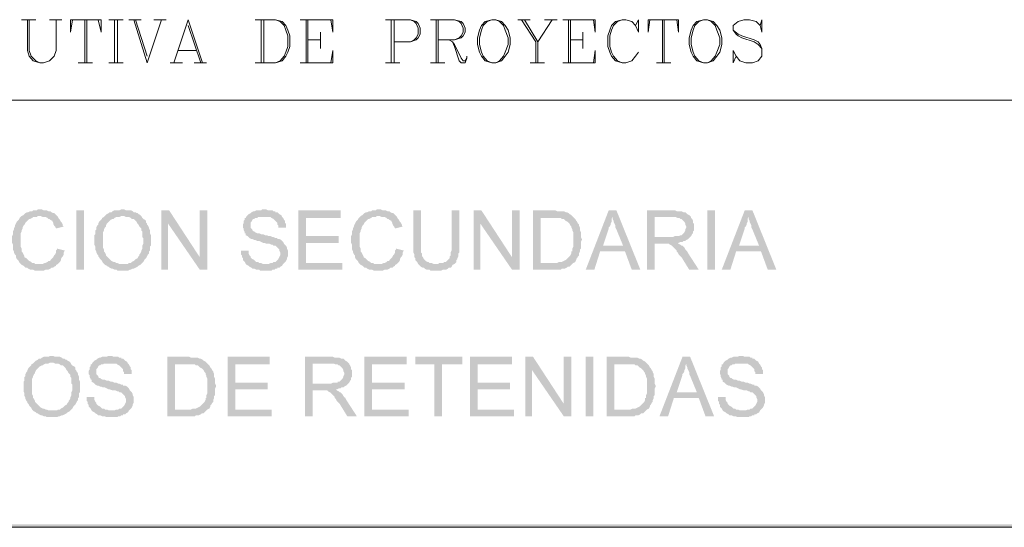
# Model space of a CAD drawing. Header units: millimetres. Extents: x 8 to 202, y 3 to 294.
# Tile 3 of 9: x 109 to 152, y 3 to 26. Entities that reach past the tile are written whole.
import ezdxf

# ---------------------------------------------------------------- set-up
doc = ezdxf.new("R2010")
doc.units = ezdxf.units.MM
doc.layers.add('DGE_CONTORNOS', color=7, linetype='Continuous', lineweight=0)
doc.layers.add('DGE_RELLENO', color=7, linetype='Continuous', lineweight=0)

msp = doc.modelspace()

# ---------------------------------------------------------------- hatches: boundary and pattern name
at = {"layer": 'DGE_RELLENO', "true_color": 0x000000}
for points in [[(109.5163, 17.3003), (109.4317, 17.3003), (109.3893, 17.2579), (109.22, 17.2579), (109.1777, 17.2156), (109.093, 17.2156), (109.0083, 17.1733), (108.966, 17.1733), (108.8813, 17.131), (108.839, 17.0886), (108.7967, 17.0463), (108.712, 17.0039), (108.6697, 16.9616), (108.6273, 16.9193), (108.585, 16.8346), (108.5427, 16.7923), (108.5003, 16.7499), (108.458, 16.6653), (108.4157, 16.5806), (108.4157, 16.5383), (108.3733, 16.4536), (108.3733, 16.4113), (108.331, 16.3266), (108.331, 16.1996), (108.2887, 16.115), (108.2887, 15.8186), (108.331, 15.7339), (108.331, 15.5223), (108.3733, 15.4376), (108.3733, 15.3953), (108.4157, 15.3106), (108.458, 15.2683), (108.458, 15.1836), (108.5003, 15.0989), (108.5427, 15.0566), (108.585, 15.0143), (108.6273, 14.9296), (108.6697, 14.8873), (108.712, 14.8449), (109.5163, 14.8873), (109.3047, 14.8873), (109.2623, 14.9296), (109.1777, 14.9296), (109.1353, 14.972), (109.0507, 15.0143), (109.0083, 15.0566), (108.966, 15.0989), (108.9237, 15.1413), (108.839, 15.1836), (108.839, 15.2259), (108.7967, 15.3106), (108.7543, 15.3953), (108.712, 15.4376), (108.712, 15.5646), (108.6697, 15.6493), (108.6697, 16.2419), (108.712, 16.3266), (108.712, 16.3689), (108.7543, 16.4536), (108.7543, 16.4959), (108.7967, 16.5806), (108.839, 16.623), (108.8813, 16.7076), (108.9237, 16.7499), (108.966, 16.7923), (109.0083, 16.8346), (109.0507, 16.8769), (109.093, 16.8769), (109.1777, 16.9193), (109.22, 16.9616), (109.3893, 16.9616), (109.4317, 17.0039), (110.2783, 17.0039), (110.236, 17.0463), (110.1937, 17.0886), (110.1513, 17.131), (110.109, 17.131), (110.0243, 17.1733), (109.982, 17.2156), (109.8973, 17.2156), (109.8127, 17.2579), (109.6857, 17.2579), (109.601, 17.3003)], [(110.2783, 17.0039), (109.5163, 17.0039), (109.5587, 17.0039), (109.6433, 16.9616), (109.7703, 16.9616), (109.855, 16.9193), (109.8973, 16.8769), (109.9397, 16.8769), (109.982, 16.8346), (110.0667, 16.7923), (110.109, 16.7076), (110.109, 16.6653), (110.1513, 16.5806), (110.1937, 16.5383), (110.236, 16.4536), (110.5747, 16.5383), (110.5323, 16.5806), (110.5323, 16.623), (110.49, 16.7076), (110.4477, 16.7499), (110.4053, 16.8346), (110.363, 16.8769), (110.3207, 16.9616)], [(111.125, 17.2579), (111.4637, 17.2579), (111.4637, 14.6333), (111.125, 14.6333), (111.125, 17.2579)], [(112.395, 17.0039), (112.3527, 16.9616), (112.268, 16.9193), (112.268, 16.8769), (112.2257, 16.8346), (112.1833, 16.7923), (112.141, 16.7499), (112.0987, 16.6653), (112.0987, 16.623), (112.0563, 16.5806), (112.014, 16.4959), (112.014, 16.4113), (111.9717, 16.3689), (111.9717, 16.1996), (111.9293, 16.1573), (111.9293, 15.7339), (111.9717, 15.6493), (111.9717, 15.5223), (112.014, 15.4376), (112.014, 15.3953), (112.0563, 15.3106), (112.0987, 15.2683), (112.0987, 15.2259), (112.141, 15.1836), (112.1833, 15.0989), (112.2257, 15.0566), (112.268, 15.0143), (112.3103, 14.9296), (112.3527, 14.8873), (112.395, 14.8449), (112.4797, 14.8026), (112.522, 14.7603), (112.5643, 14.7603), (112.6067, 14.7179), (112.6913, 14.6756), (112.7337, 14.6756), (112.8183, 14.6333), (112.903, 14.6333), (112.9453, 14.5909), (113.1993, 14.5909), (113.411, 14.5909), (113.4957, 14.6333), (113.538, 14.6333), (113.6227, 14.6756), (113.665, 14.6756), (113.7497, 14.7179), (113.8343, 14.7603), (113.8767, 14.8026), (113.9613, 14.8449), (114.0037, 14.8873), (113.03, 14.8873), (112.9453, 14.9296), (112.903, 14.9296), (112.8183, 14.972), (112.776, 14.972), (112.6913, 15.0143), (112.649, 15.0566), (112.6067, 15.0989), (112.5643, 15.1413), (112.522, 15.1836), (112.4797, 15.2259), (112.4373, 15.2683), (112.4373, 15.3106), (112.395, 15.3953), (112.3527, 15.4376), (112.3527, 15.5223), (112.3103, 15.607), (112.3103, 16.2843), (112.3527, 16.3689), (112.3527, 16.4113), (112.395, 16.4959), (112.4373, 16.5383), (112.4373, 16.5806), (112.4797, 16.6653), (112.522, 16.7076), (112.5643, 16.7499), (112.6067, 16.7923), (112.649, 16.8346), (112.7337, 16.8769), (112.776, 16.8769), (112.8183, 16.9193), (112.903, 16.9616), (113.03, 16.9616), (113.1147, 17.0039), (113.1993, 17.0039)], [(113.1993, 17.3003), (113.1147, 17.3003), (113.03, 17.2579), (112.8183, 17.2579), (112.7337, 17.2156), (112.6913, 17.1733), (112.6067, 17.1733), (112.5643, 17.131), (112.4797, 17.0886), (112.4373, 17.0463), (112.395, 17.0039), (113.2417, 17.0039), (113.3263, 16.9616), (113.4533, 16.9616), (113.538, 16.9193), (113.5803, 16.8769), (113.665, 16.8769), (113.7073, 16.8346), (113.7497, 16.7923), (113.792, 16.7499), (113.8343, 16.6653), (113.8767, 16.623), (113.919, 16.5383), (113.9613, 16.4959), (114.0037, 16.4536), (114.0037, 16.3689), (114.046, 16.3266), (114.046, 16.0726), (114.0883, 16.0303), (114.0883, 15.7763), (114.046, 15.6916), (114.046, 15.5646), (114.0037, 15.4799), (114.0037, 15.4376), (113.9613, 15.3529), (113.919, 15.3106), (113.919, 15.2683), (113.8767, 15.2259), (113.8343, 15.1413), (113.7497, 15.0989), (113.7073, 15.0566), (113.665, 15.0143), (113.5803, 14.972), (113.538, 14.9296), (113.4533, 14.9296), (113.411, 14.8873), (113.1993, 14.8873), (114.0037, 14.8873), (114.046, 14.9296), (114.0883, 14.972), (114.1307, 15.0566), (114.173, 15.0989), (114.2153, 15.1413), (114.2577, 15.2259), (114.3, 15.3106), (114.3423, 15.3529), (114.3423, 15.4376), (114.3847, 15.4799), (114.3847, 15.6493), (114.427, 15.6916), (114.427, 16.1573), (114.3847, 16.2419), (114.3847, 16.3689), (114.3423, 16.4536), (114.3423, 16.4959), (114.3, 16.5806), (114.2577, 16.623), (114.2577, 16.6653), (114.2153, 16.7076), (114.2153, 16.7923), (114.173, 16.8346), (114.0883, 16.8769), (114.046, 16.9193), (114.0037, 17.0039), (113.9613, 17.0463), (113.8767, 17.0886), (113.8343, 17.131), (113.792, 17.131), (113.7497, 17.1733), (113.665, 17.1733), (113.6227, 17.2156), (113.538, 17.2579), (113.3263, 17.2579), (113.2417, 17.3003)], [(115.2313, 17.2579), (114.8927, 17.2579), (114.8927, 14.6333), (115.189, 14.6333), (115.189, 16.6653)], [(115.2313, 17.2579), (115.189, 16.6653), (116.586, 14.6333), (116.586, 15.1836)], [(116.9247, 17.2579), (116.586, 17.2579), (116.586, 14.6333), (116.9247, 14.6333)], [(119.4223, 17.3003), (119.3377, 17.3003), (119.2953, 17.2579), (119.0837, 17.2579), (118.999, 17.2156), (118.9567, 17.2156), (118.872, 17.1733), (118.8297, 17.131), (118.745, 17.0886), (118.7027, 17.0463), (118.6603, 17.0039), (118.618, 16.9193), (118.5757, 16.9193), (118.5757, 16.8346), (118.5333, 16.7923), (118.5333, 16.7076), (118.491, 16.623), (118.491, 16.4959), (118.5333, 16.4536), (118.5333, 16.3689), (118.5757, 16.2843), (118.5757, 16.2419), (118.618, 16.2419), (118.618, 16.1573), (118.7027, 16.115), (118.745, 16.0726), (118.7873, 16.0303), (118.872, 15.988), (118.9143, 15.988), (118.999, 15.9456), (119.0413, 15.9456), (119.126, 15.9033), (119.2107, 15.9033), (119.2953, 15.8609), (119.38, 15.8186), (119.4223, 15.8186), (119.5493, 15.7763), (119.6763, 15.7763), (119.761, 15.7339), (119.8033, 15.7339), (119.8457, 15.6916), (119.9303, 15.6916), (119.9727, 15.6493), (120.015, 15.607), (120.0573, 15.5646), (120.0997, 15.5223), (120.0997, 15.4799), (120.142, 15.3953), (120.142, 15.2683), (120.0997, 15.1836), (120.0573, 15.0989), (120.015, 15.0566), (119.9727, 15.0143), (119.9303, 14.972), (119.8457, 14.972), (119.8033, 14.9296), (119.7187, 14.9296), (119.634, 14.8873), (118.618, 14.8873), (118.6603, 14.8449), (118.745, 14.8026), (118.7873, 14.7603), (118.872, 14.7179), (118.9143, 14.6756), (118.999, 14.6756), (119.0837, 14.6333), (119.2107, 14.6333), (119.253, 14.5909), (119.507, 14.5909), (119.761, 14.5909), (119.8033, 14.6333), (119.888, 14.6333), (119.9303, 14.6756), (120.015, 14.6756), (120.015, 14.7179), (120.0997, 14.7179), (120.142, 14.7603), (120.2267, 14.8026), (120.269, 14.8873), (120.3113, 14.9296), (120.3537, 14.972), (120.396, 15.0143), (120.4383, 15.0989), (120.4383, 15.1413), (120.4807, 15.2259), (120.4807, 15.4799), (120.4383, 15.5646), (120.4383, 15.607), (120.396, 15.6916), (120.3537, 15.7339), (120.3113, 15.7763), (120.269, 15.8609), (120.2267, 15.9033), (120.1843, 15.9456), (120.0997, 15.988), (120.015, 15.988), (120.015, 16.0303), (119.9303, 16.0303), (119.8457, 16.0726), (119.8033, 16.0726), (119.7187, 16.115), (119.634, 16.115), (119.5493, 16.1573), (119.4647, 16.1573), (119.38, 16.1996), (119.2953, 16.1996), (119.2107, 16.2419), (119.126, 16.2419), (119.0413, 16.2843), (118.999, 16.3266), (118.9567, 16.3266), (118.9143, 16.3689), (118.9143, 16.4113), (118.872, 16.4536), (118.8297, 16.4959), (118.8297, 16.7076), (118.872, 16.7499), (118.9143, 16.8346), (118.9567, 16.8769), (118.999, 16.8769), (119.0413, 16.9193), (119.126, 16.9193), (119.1683, 16.9616), (120.2267, 16.9616), (120.1843, 17.0463), (120.0997, 17.0886), (120.0573, 17.131), (120.015, 17.1733), (119.9303, 17.1733), (119.9303, 17.2156), (119.8457, 17.2156), (119.8033, 17.2579), (119.5917, 17.2579), (119.507, 17.3003)], [(122.809, 17.2579), (120.9463, 17.2579), (120.9463, 14.6333), (122.8937, 14.6333), (122.8937, 14.9296), (121.285, 14.9296), (121.285, 15.8186), (122.7243, 15.8186), (122.7243, 16.115), (121.285, 16.115), (121.285, 16.9193), (122.809, 16.9193)], [(124.5023, 17.3003), (124.4177, 17.3003), (124.3753, 17.2579), (124.206, 17.2579), (124.1637, 17.2156), (124.079, 17.2156), (123.9943, 17.1733), (123.952, 17.1733), (123.8673, 17.131), (123.825, 17.0886), (123.7827, 17.0463), (123.698, 17.0039), (123.6557, 16.9616), (123.6133, 16.9193), (123.571, 16.8346), (123.5287, 16.7923), (123.4863, 16.7499), (123.444, 16.6653), (123.4017, 16.5806), (123.4017, 16.5383), (123.3593, 16.4536), (123.3593, 16.4113), (123.317, 16.3266), (123.317, 16.1996), (123.2747, 16.115), (123.2747, 15.8186), (123.317, 15.7339), (123.317, 15.5223), (123.3593, 15.4376), (123.3593, 15.3953), (123.4017, 15.3106), (123.444, 15.2683), (123.444, 15.1836), (123.4863, 15.0989), (123.5287, 15.0566), (123.571, 15.0143), (123.6133, 14.9296), (123.6557, 14.8873), (123.698, 14.8449), (124.5023, 14.8873), (124.2907, 14.8873), (124.2483, 14.9296), (124.1637, 14.9296), (124.1213, 14.972), (124.0367, 15.0143), (123.9943, 15.0566), (123.952, 15.0989), (123.9097, 15.1413), (123.825, 15.1836), (123.825, 15.2259), (123.7827, 15.3106), (123.7403, 15.3953), (123.698, 15.4376), (123.698, 15.5646), (123.6557, 15.6493), (123.6557, 16.2419), (123.698, 16.3266), (123.698, 16.3689), (123.7403, 16.4536), (123.7403, 16.4959), (123.7827, 16.5806), (123.825, 16.623), (123.8673, 16.7076), (123.9097, 16.7499), (123.952, 16.7923), (123.9943, 16.8346), (124.0367, 16.8769), (124.079, 16.8769), (124.1637, 16.9193), (124.206, 16.9616), (124.3753, 16.9616), (124.4177, 17.0039), (125.2643, 17.0039), (125.222, 17.0463), (125.1797, 17.0886), (125.1373, 17.131), (125.095, 17.131), (125.0103, 17.1733), (124.968, 17.2156), (124.8833, 17.2156), (124.7987, 17.2579), (124.6717, 17.2579), (124.587, 17.3003)], [(125.2643, 17.0039), (124.5023, 17.0039), (124.5447, 17.0039), (124.6293, 16.9616), (124.7563, 16.9616), (124.841, 16.9193), (124.8833, 16.8769), (124.9257, 16.8769), (124.968, 16.8346), (125.0527, 16.7923), (125.095, 16.7076), (125.095, 16.6653), (125.1373, 16.5806), (125.1797, 16.5383), (125.222, 16.4536), (125.5607, 16.5383), (125.5183, 16.5806), (125.5183, 16.623), (125.476, 16.7076), (125.4337, 16.7499), (125.3913, 16.8346), (125.349, 16.8769), (125.3067, 16.9616)], [(126.365, 17.2579), (126.0263, 17.2579), (126.0263, 15.3953), (126.0687, 15.3106), (126.0687, 15.1836), (126.111, 15.1413), (126.111, 15.0566), (126.1533, 15.0143), (126.1957, 14.972), (126.238, 14.8873), (127, 14.8873), (126.9153, 14.8873), (126.8307, 14.9296), (126.746, 14.9296), (126.7037, 14.972), (126.6613, 14.972), (126.5767, 15.0143), (126.5343, 15.0566), (126.492, 15.0989), (126.4497, 15.1836), (126.4073, 15.2259), (126.4073, 15.3529), (126.365, 15.3953), (126.365, 15.7339)], [(128.0583, 17.2579), (127.7197, 17.2579), (127.7197, 15.4799), (127.6773, 15.3953), (127.6773, 15.2683), (127.635, 15.2259), (127.635, 15.1413), (127.5927, 15.0989), (127.5503, 15.0566), (127.508, 15.0143), (127.4657, 14.972), (127.381, 14.972), (127.3387, 14.9296), (127.1693, 14.9296), (127.127, 14.8873), (126.238, 14.8873), (126.2803, 14.8449), (126.3227, 14.8026), (126.365, 14.7603), (126.4497, 14.7179), (126.492, 14.7179), (126.5343, 14.6756), (126.619, 14.6333), (126.746, 14.6333), (126.7883, 14.5909), (127.254, 14.5909), (127.3387, 14.6333), (127.4657, 14.6333), (127.5503, 14.6756), (127.5927, 14.7179), (127.6773, 14.7179), (127.7197, 14.7603), (127.762, 14.8449), (127.8467, 14.8873), (127.889, 14.9296), (127.9313, 14.972), (127.9313, 15.0566), (127.9737, 15.0989), (127.9737, 15.1413), (128.016, 15.2259), (128.016, 15.3529), (128.0583, 15.3953), (128.0583, 15.7339)], [(129.032, 17.2579), (128.6933, 17.2579), (128.6933, 14.6333), (128.9897, 14.6333), (128.9897, 16.6653)], [(129.032, 17.2579), (128.9897, 16.6653), (130.3867, 14.6333), (130.3867, 15.1836)], [(130.7253, 17.2579), (130.3867, 17.2579), (130.3867, 14.6333), (130.7253, 14.6333)], [(132.207, 17.2579), (131.318, 17.2579), (131.318, 14.6333), (132.5457, 14.6333), (132.588, 14.6756), (132.715, 14.6756), (132.7997, 14.7179), (132.842, 14.7603), (132.9267, 14.7603), (132.969, 14.8026), (133.0113, 14.8449), (133.0537, 14.8873), (133.096, 14.9296), (131.6567, 14.9296), (131.6567, 16.9193), (132.207, 16.9193), (133.096, 16.9616), (133.0537, 17.0039), (133.0113, 17.0463), (132.9267, 17.0886), (132.8843, 17.131), (132.7997, 17.1733), (132.7573, 17.1733), (132.6727, 17.2156), (132.3763, 17.2156), (132.2917, 17.2579)], [(135.001, 17.2579), (134.6623, 17.2579), (133.6463, 14.6333), (134.0273, 14.6333), (134.2813, 15.4376), (135.382, 15.4376), (134.4083, 15.6916), (134.6623, 16.4536), (134.6623, 16.4959), (134.7047, 16.5383), (134.747, 16.623), (134.747, 16.6653), (134.7893, 16.7499), (134.7893, 16.8769), (134.8317, 16.9616)], [(135.001, 17.2579), (134.8317, 16.9616), (134.8317, 16.8769), (134.874, 16.7923), (134.874, 16.7499), (134.9163, 16.6653), (134.9587, 16.5806), (134.9587, 16.4959), (135.001, 16.4113), (135.2973, 15.6916), (134.4083, 15.6916), (135.382, 15.4376), (135.6783, 14.6333), (136.0593, 14.6333)], [(137.4987, 17.2579), (136.3557, 17.2579), (136.3557, 14.6333), (136.6943, 14.6333), (136.6943, 15.7763), (137.0753, 15.7763), (137.7103, 15.8186), (137.7527, 15.8186), (137.8373, 15.8609), (137.922, 15.8609), (137.9643, 15.9033), (138.049, 15.9033), (138.0913, 15.9456), (138.176, 15.988), (138.2183, 16.0303), (138.2607, 16.0726), (136.6943, 16.0726), (136.6943, 16.9616), (137.4987, 16.9616), (138.2607, 17.0039), (138.2183, 17.0463), (138.1337, 17.0886), (138.0913, 17.131), (138.049, 17.1733), (137.9643, 17.1733), (137.8797, 17.2156), (137.668, 17.2156), (137.5833, 17.2579)], [(138.2607, 17.0039), (137.4987, 16.9616), (137.6257, 16.9616), (137.7103, 16.9193), (137.795, 16.9193), (137.8373, 16.8769), (137.8797, 16.8769), (137.922, 16.8346), (137.9643, 16.7923), (138.0067, 16.7499), (138.049, 16.6653), (138.049, 16.623), (138.0913, 16.5383), (138.0913, 16.4959), (138.049, 16.4113), (138.049, 16.3689), (138.0067, 16.2843), (137.9643, 16.2419), (137.922, 16.1996), (137.8797, 16.1573), (137.795, 16.1573), (137.795, 16.115), (137.5833, 16.115), (137.4987, 16.0726), (136.6943, 16.0726), (138.2607, 16.0726), (138.303, 16.115), (138.3453, 16.1996), (138.3877, 16.2419), (138.3877, 16.3266), (138.43, 16.3689), (138.43, 16.6653), (138.3877, 16.7076), (138.3877, 16.7923), (138.3453, 16.8769), (138.303, 16.9193), (138.303, 16.9616)], [(139.0227, 17.2579), (139.3613, 17.2579), (139.3613, 14.6333), (139.0227, 14.6333), (139.0227, 17.2579)], [(141.0123, 17.2579), (140.6737, 17.2579), (139.6577, 14.6333), (140.0387, 14.6333), (140.2927, 15.4376), (141.3933, 15.4376), (140.4197, 15.6916), (140.6737, 16.4536), (140.6737, 16.4959), (140.716, 16.5383), (140.7583, 16.623), (140.7583, 16.6653), (140.8007, 16.7499), (140.8007, 16.8769), (140.843, 16.9616)], [(141.0123, 17.2579), (140.843, 16.9616), (140.843, 16.8769), (140.8853, 16.7923), (140.8853, 16.7499), (140.9277, 16.6653), (140.97, 16.5806), (140.97, 16.4959), (141.0123, 16.4113), (141.3087, 15.6916), (140.4197, 15.6916), (141.3933, 15.4376), (141.6897, 14.6333), (142.0707, 14.6333)], [(120.2267, 16.9616), (119.4223, 16.9616), (119.7187, 16.9616), (119.761, 16.9193), (119.8457, 16.8769), (119.888, 16.8346), (119.9303, 16.7923), (119.9727, 16.7499), (120.015, 16.7076), (120.015, 16.623), (120.0573, 16.5806), (120.0573, 16.4959), (120.396, 16.4959), (120.396, 16.6653), (120.3537, 16.7076), (120.3537, 16.7923), (120.3113, 16.8346), (120.269, 16.9193)], [(133.096, 16.9616), (132.207, 16.9193), (132.5457, 16.9193), (132.588, 16.8769), (132.6727, 16.8769), (132.715, 16.8346), (132.7573, 16.7923), (132.842, 16.7499), (132.8843, 16.7076), (132.9267, 16.6653), (132.969, 16.5806), (133.0113, 16.5383), (133.0113, 16.4959), (133.0537, 16.4113), (133.0537, 16.3689), (133.096, 16.2843), (133.096, 15.6493), (133.0537, 15.5646), (133.0537, 15.4376), (133.0113, 15.4376), (133.0113, 15.3529), (132.969, 15.2683), (132.9267, 15.2259), (132.8843, 15.1836), (132.842, 15.1413), (132.7997, 15.0989), (132.7573, 15.0566), (132.6727, 15.0143), (132.588, 14.972), (132.461, 14.972), (132.3763, 14.9296), (131.6567, 14.9296), (133.096, 14.9296), (133.1807, 14.972), (133.223, 15.0566), (133.223, 15.0989), (133.2653, 15.1413), (133.3077, 15.2259), (133.35, 15.2683), (133.35, 15.3529), (133.3923, 15.4376), (133.3923, 15.5223), (133.4347, 15.5646), (133.4347, 15.8609), (133.477, 15.9456), (133.477, 15.988), (133.4347, 16.0726), (133.4347, 16.2843), (133.3923, 16.3689), (133.3923, 16.4959), (133.35, 16.5806), (133.35, 16.623), (133.3077, 16.6653), (133.2653, 16.7499), (133.223, 16.7923), (133.1807, 16.8769), (133.1383, 16.9193)], [(137.7103, 15.8186), (137.0753, 15.7763), (137.3293, 15.7763), (137.3717, 15.7339), (137.4563, 15.6916), (137.4987, 15.6493), (137.541, 15.607), (137.6257, 15.5223), (137.668, 15.4799), (137.668, 15.4376), (137.7103, 15.3953), (137.7527, 15.3106), (137.795, 15.2683), (137.8797, 15.1836), (138.2183, 14.6333), (138.6417, 14.6333), (138.176, 15.3529), (138.1337, 15.4376), (138.0913, 15.4799), (138.049, 15.5223), (138.0067, 15.607), (137.9643, 15.6493), (137.922, 15.6916), (137.8797, 15.6916), (137.8373, 15.7339), (137.7527, 15.7763)], [(110.2783, 15.5646), (110.2783, 15.5223), (110.236, 15.4799), (110.236, 15.3953), (110.1937, 15.3106), (110.1513, 15.2683), (110.109, 15.1836), (110.0667, 15.1413), (110.0243, 15.0989), (109.982, 15.0566), (109.982, 15.0143), (109.8973, 15.0143), (109.855, 14.972), (109.7703, 14.9296), (109.728, 14.9296), (109.6433, 14.8873), (109.5163, 14.8873), (108.712, 14.8449), (108.7967, 14.8026), (108.839, 14.7603), (108.8813, 14.7179), (108.966, 14.7179), (109.0083, 14.6756), (109.093, 14.6333), (109.22, 14.6333), (109.3047, 14.5909), (109.6857, 14.5909), (109.7703, 14.6333), (109.8973, 14.6333), (109.982, 14.6756), (110.0243, 14.7179), (110.109, 14.7179), (110.1513, 14.7603), (110.236, 14.8026), (110.236, 14.8449), (110.3207, 14.8873), (110.363, 14.9296), (110.4053, 14.972), (110.4477, 15.0566), (110.4477, 15.0989), (110.49, 15.1836), (110.5323, 15.2259), (110.5747, 15.3106), (110.5747, 15.3953), (110.617, 15.4799)], [(118.745, 15.4799), (118.4063, 15.4799), (118.4063, 15.3106), (118.4487, 15.2683), (118.4487, 15.1836), (118.491, 15.1413), (118.491, 15.0566), (118.5333, 15.0143), (118.5757, 14.972), (118.618, 14.8873), (119.507, 14.8873), (119.38, 14.8873), (119.2953, 14.9296), (119.2107, 14.9296), (119.1683, 14.972), (119.0837, 14.972), (119.0413, 15.0143), (118.999, 15.0566), (118.9143, 15.0989), (118.872, 15.1413), (118.8297, 15.1836), (118.8297, 15.2259), (118.7873, 15.2683), (118.745, 15.3529), (118.745, 15.4376)], [(125.2643, 15.5646), (125.2643, 15.5223), (125.222, 15.4799), (125.222, 15.3953), (125.1797, 15.3106), (125.1373, 15.2683), (125.095, 15.1836), (125.0527, 15.1413), (125.0103, 15.0989), (124.968, 15.0566), (124.968, 15.0143), (124.8833, 15.0143), (124.841, 14.972), (124.7563, 14.9296), (124.714, 14.9296), (124.6293, 14.8873), (124.5023, 14.8873), (123.698, 14.8449), (123.7827, 14.8026), (123.825, 14.7603), (123.8673, 14.7179), (123.952, 14.7179), (123.9943, 14.6756), (124.079, 14.6333), (124.206, 14.6333), (124.2907, 14.5909), (124.6717, 14.5909), (124.7563, 14.6333), (124.8833, 14.6333), (124.968, 14.6756), (125.0103, 14.7179), (125.095, 14.7179), (125.1373, 14.7603), (125.222, 14.8026), (125.222, 14.8449), (125.3067, 14.8873), (125.349, 14.9296), (125.3913, 14.972), (125.4337, 15.0566), (125.4337, 15.0989), (125.476, 15.1836), (125.5183, 15.2259), (125.5607, 15.3106), (125.5607, 15.3953), (125.603, 15.4799)], [(109.2623, 10.5269), (109.22, 10.4846), (109.1353, 10.4423), (109.1353, 10.3999), (109.093, 10.3576), (109.0507, 10.3153), (109.0083, 10.273), (108.966, 10.1883), (108.966, 10.1459), (108.9237, 10.1036), (108.8813, 10.0189), (108.8813, 9.9343), (108.839, 9.8919), (108.839, 9.7226), (108.7967, 9.6803), (108.7967, 9.257), (108.839, 9.1723), (108.839, 9.0453), (108.8813, 8.9606), (108.8813, 8.9183), (108.9237, 8.8336), (108.966, 8.7913), (108.966, 8.7489), (109.0083, 8.7066), (109.0507, 8.622), (109.093, 8.5796), (109.1353, 8.5373), (109.1777, 8.4526), (109.22, 8.4103), (109.2623, 8.3679), (109.347, 8.3256), (109.3893, 8.2833), (109.4317, 8.2833), (109.474, 8.2409), (109.5587, 8.1986), (109.601, 8.1986), (109.6857, 8.1563), (109.7703, 8.1563), (109.8127, 8.114), (110.0667, 8.114), (110.2783, 8.114), (110.363, 8.1563), (110.4053, 8.1563), (110.49, 8.1986), (110.5323, 8.1986), (110.617, 8.2409), (110.7017, 8.2833), (110.744, 8.3256), (110.8287, 8.3679), (110.871, 8.4103), (109.8973, 8.4103), (109.8127, 8.4526), (109.7703, 8.4526), (109.6857, 8.4949), (109.6433, 8.4949), (109.5587, 8.5373), (109.5163, 8.5796), (109.474, 8.622), (109.4317, 8.6643), (109.3893, 8.7066), (109.347, 8.7489), (109.3047, 8.7913), (109.3047, 8.8336), (109.2623, 8.9183), (109.22, 8.9606), (109.22, 9.0453), (109.1777, 9.13), (109.1777, 9.8073), (109.22, 9.8919), (109.22, 9.9343), (109.2623, 10.0189), (109.3047, 10.0613), (109.3047, 10.1036), (109.347, 10.1883), (109.3893, 10.2306), (109.4317, 10.273), (109.474, 10.3153), (109.5163, 10.3576), (109.601, 10.3999), (109.6433, 10.3999), (109.6857, 10.4423), (109.7703, 10.4846), (109.8973, 10.4846), (109.982, 10.5269), (110.0667, 10.5269)], [(110.0667, 10.8233), (109.982, 10.8233), (109.8973, 10.781), (109.6857, 10.781), (109.601, 10.7386), (109.5587, 10.6963), (109.474, 10.6963), (109.4317, 10.6539), (109.347, 10.6116), (109.3047, 10.5693), (109.2623, 10.5269), (110.109, 10.5269), (110.1937, 10.4846), (110.3207, 10.4846), (110.4053, 10.4423), (110.4477, 10.3999), (110.5323, 10.3999), (110.5747, 10.3576), (110.617, 10.3153), (110.6593, 10.273), (110.7017, 10.1883), (110.744, 10.1459), (110.7863, 10.0613), (110.8287, 10.0189), (110.871, 9.9766), (110.871, 9.8919), (110.9133, 9.8496), (110.9133, 9.5956), (110.9557, 9.5533), (110.9557, 9.2993), (110.9133, 9.2146), (110.9133, 9.0876), (110.871, 9.0029), (110.871, 8.9606), (110.8287, 8.8759), (110.7863, 8.8336), (110.7863, 8.7913), (110.744, 8.7489), (110.7017, 8.6643), (110.617, 8.622), (110.5747, 8.5796), (110.5323, 8.5373), (110.4477, 8.4949), (110.4053, 8.4526), (110.3207, 8.4526), (110.2783, 8.4103), (110.0667, 8.4103), (110.871, 8.4103), (110.9133, 8.4526), (110.9557, 8.4949), (110.998, 8.5796), (111.0403, 8.622), (111.0827, 8.6643), (111.125, 8.7489), (111.1673, 8.8336), (111.2097, 8.8759), (111.2097, 8.9606), (111.252, 9.0029), (111.252, 9.1723), (111.2943, 9.2146), (111.2943, 9.6803), (111.252, 9.765), (111.252, 9.8919), (111.2097, 9.9766), (111.2097, 10.0189), (111.1673, 10.1036), (111.125, 10.1459), (111.125, 10.1883), (111.0827, 10.2306), (111.0827, 10.3153), (111.0403, 10.3576), (110.9557, 10.3999), (110.9133, 10.4423), (110.871, 10.5269), (110.8287, 10.5693), (110.744, 10.6116), (110.7017, 10.6539), (110.6593, 10.6539), (110.617, 10.6963), (110.5323, 10.6963), (110.49, 10.7386), (110.4053, 10.781), (110.1937, 10.781), (110.109, 10.8233)], [(112.6067, 10.8233), (112.522, 10.8233), (112.4797, 10.781), (112.268, 10.781), (112.1833, 10.7386), (112.141, 10.7386), (112.0563, 10.6963), (112.014, 10.6539), (111.9293, 10.6116), (111.887, 10.5693), (111.8447, 10.5269), (111.8023, 10.4423), (111.76, 10.4423), (111.76, 10.3576), (111.7177, 10.3153), (111.7177, 10.2306), (111.6753, 10.1459), (111.6753, 10.0189), (111.7177, 9.9766), (111.7177, 9.8919), (111.76, 9.8073), (111.76, 9.765), (111.8023, 9.765), (111.8023, 9.6803), (111.887, 9.638), (111.9293, 9.5956), (111.9717, 9.5533), (112.0563, 9.5109), (112.0987, 9.5109), (112.1833, 9.4686), (112.2257, 9.4686), (112.3103, 9.4263), (112.395, 9.4263), (112.4797, 9.3839), (112.5643, 9.3416), (112.6067, 9.3416), (112.7337, 9.2993), (112.8607, 9.2993), (112.9453, 9.257), (112.9877, 9.257), (113.03, 9.2146), (113.1147, 9.2146), (113.157, 9.1723), (113.1993, 9.13), (113.2417, 9.0876), (113.284, 9.0453), (113.284, 9.0029), (113.3263, 8.9183), (113.3263, 8.7913), (113.284, 8.7066), (113.2417, 8.622), (113.1993, 8.5796), (113.157, 8.5373), (113.1147, 8.4949), (113.03, 8.4949), (112.9877, 8.4526), (112.903, 8.4526), (112.8183, 8.4103), (111.8023, 8.4103), (111.8447, 8.3679), (111.9293, 8.3256), (111.9717, 8.2833), (112.0563, 8.2409), (112.0987, 8.1986), (112.1833, 8.1986), (112.268, 8.1563), (112.395, 8.1563), (112.4373, 8.114), (112.6913, 8.114), (112.9453, 8.114), (112.9877, 8.1563), (113.0723, 8.1563), (113.1147, 8.1986), (113.1993, 8.1986), (113.1993, 8.2409), (113.284, 8.2409), (113.3263, 8.2833), (113.411, 8.3256), (113.4533, 8.4103), (113.4957, 8.4526), (113.538, 8.4949), (113.5803, 8.5373), (113.6227, 8.622), (113.6227, 8.6643), (113.665, 8.7489), (113.665, 9.0029), (113.6227, 9.0876), (113.6227, 9.13), (113.5803, 9.2146), (113.538, 9.257), (113.4957, 9.2993), (113.4533, 9.3839), (113.411, 9.4263), (113.3687, 9.4686), (113.284, 9.5109), (113.1993, 9.5109), (113.1993, 9.5533), (113.1147, 9.5533), (113.03, 9.5956), (112.9877, 9.5956), (112.903, 9.638), (112.8183, 9.638), (112.7337, 9.6803), (112.649, 9.6803), (112.5643, 9.7226), (112.4797, 9.7226), (112.395, 9.765), (112.3103, 9.765), (112.2257, 9.8073), (112.1833, 9.8496), (112.141, 9.8496), (112.0987, 9.8919), (112.0987, 9.9343), (112.0563, 9.9766), (112.014, 10.0189), (112.014, 10.2306), (112.0563, 10.273), (112.0987, 10.3576), (112.141, 10.3999), (112.1833, 10.3999), (112.2257, 10.4423), (112.3103, 10.4423), (112.3527, 10.4846), (113.411, 10.4846), (113.3687, 10.5693), (113.284, 10.6116), (113.2417, 10.6539), (113.1993, 10.6963), (113.1147, 10.6963), (113.1147, 10.7386), (113.03, 10.7386), (112.9877, 10.781), (112.776, 10.781), (112.6913, 10.8233)], [(113.411, 10.4846), (112.6067, 10.4846), (112.903, 10.4846), (112.9453, 10.4423), (113.03, 10.3999), (113.0723, 10.3576), (113.1147, 10.3153), (113.157, 10.273), (113.1993, 10.2306), (113.1993, 10.1459), (113.2417, 10.1036), (113.2417, 10.0189), (113.5803, 10.0189), (113.5803, 10.1883), (113.538, 10.2306), (113.538, 10.3153), (113.4957, 10.3576), (113.4533, 10.4423)], [(116.0357, 10.781), (115.1467, 10.781), (115.1467, 8.1563), (116.3743, 8.1563), (116.4167, 8.1986), (116.5437, 8.1986), (116.6283, 8.2409), (116.6707, 8.2833), (116.7553, 8.2833), (116.7977, 8.3256), (116.84, 8.3679), (116.8823, 8.4103), (116.9247, 8.4526), (115.4853, 8.4526), (115.4853, 10.4423), (116.0357, 10.4423), (116.9247, 10.4846), (116.8823, 10.5269), (116.84, 10.5693), (116.7553, 10.6116), (116.713, 10.6539), (116.6283, 10.6963), (116.586, 10.6963), (116.5013, 10.7386), (116.205, 10.7386), (116.1203, 10.781)], [(116.9247, 10.4846), (116.0357, 10.4423), (116.3743, 10.4423), (116.4167, 10.3999), (116.5013, 10.3999), (116.5437, 10.3576), (116.586, 10.3153), (116.6707, 10.273), (116.713, 10.2306), (116.7553, 10.1883), (116.7977, 10.1036), (116.84, 10.0613), (116.84, 10.0189), (116.8823, 9.9343), (116.8823, 9.8919), (116.9247, 9.8073), (116.9247, 9.1723), (116.8823, 9.0876), (116.8823, 8.9606), (116.84, 8.9606), (116.84, 8.8759), (116.7977, 8.7913), (116.7553, 8.7489), (116.713, 8.7066), (116.6707, 8.6643), (116.6283, 8.622), (116.586, 8.5796), (116.5013, 8.5373), (116.4167, 8.4949), (116.2897, 8.4949), (116.205, 8.4526), (115.4853, 8.4526), (116.9247, 8.4526), (117.0093, 8.4949), (117.0517, 8.5796), (117.0517, 8.622), (117.094, 8.6643), (117.1363, 8.7489), (117.1787, 8.7913), (117.1787, 8.8759), (117.221, 8.9606), (117.221, 9.0453), (117.2633, 9.0876), (117.2633, 9.3839), (117.3057, 9.4686), (117.3057, 9.5109), (117.2633, 9.5956), (117.2633, 9.8073), (117.221, 9.8919), (117.221, 10.0189), (117.1787, 10.1036), (117.1787, 10.1459), (117.1363, 10.1883), (117.094, 10.273), (117.0517, 10.3153), (117.0093, 10.3999), (116.967, 10.4423)], [(119.6763, 10.781), (117.8137, 10.781), (117.8137, 8.1563), (119.761, 8.1563), (119.761, 8.4526), (118.1523, 8.4526), (118.1523, 9.3416), (119.5917, 9.3416), (119.5917, 9.638), (118.1523, 9.638), (118.1523, 10.4423), (119.6763, 10.4423)], [(122.3857, 10.781), (121.2427, 10.781), (121.2427, 8.1563), (121.5813, 8.1563), (121.5813, 9.2993), (121.9623, 9.2993), (122.5973, 9.3416), (122.6397, 9.3416), (122.7243, 9.3839), (122.809, 9.3839), (122.8513, 9.4263), (122.936, 9.4263), (122.9783, 9.4686), (123.063, 9.5109), (123.1053, 9.5533), (123.1477, 9.5956), (121.5813, 9.5956), (121.5813, 10.4846), (122.3857, 10.4846), (123.1477, 10.5269), (123.1053, 10.5693), (123.0207, 10.6116), (122.9783, 10.6539), (122.936, 10.6963), (122.8513, 10.6963), (122.7667, 10.7386), (122.555, 10.7386), (122.4703, 10.781)], [(123.1477, 10.5269), (122.3857, 10.4846), (122.5127, 10.4846), (122.5973, 10.4423), (122.682, 10.4423), (122.7243, 10.3999), (122.7667, 10.3999), (122.809, 10.3576), (122.8513, 10.3153), (122.8937, 10.273), (122.936, 10.1883), (122.936, 10.1459), (122.9783, 10.0613), (122.9783, 10.0189), (122.936, 9.9343), (122.936, 9.8919), (122.8937, 9.8073), (122.8513, 9.765), (122.809, 9.7226), (122.7667, 9.6803), (122.682, 9.6803), (122.682, 9.638), (122.4703, 9.638), (122.3857, 9.5956), (121.5813, 9.5956), (123.1477, 9.5956), (123.19, 9.638), (123.2323, 9.7226), (123.2747, 9.765), (123.2747, 9.8496), (123.317, 9.8919), (123.317, 10.1883), (123.2747, 10.2306), (123.2747, 10.3153), (123.2323, 10.3999), (123.19, 10.4423), (123.19, 10.4846)], [(125.73, 10.781), (123.8673, 10.781), (123.8673, 8.1563), (125.8147, 8.1563), (125.8147, 8.4526), (124.206, 8.4526), (124.206, 9.3416), (125.6453, 9.3416), (125.6453, 9.638), (124.206, 9.638), (124.206, 10.4423), (125.73, 10.4423)], [(128.1853, 10.781), (126.111, 10.781), (126.111, 10.4423), (126.9577, 10.4423), (126.9577, 8.1563), (127.2963, 8.1563), (127.2963, 10.4423), (128.1853, 10.4423)], [(130.3867, 10.781), (128.524, 10.781), (128.524, 8.1563), (130.4713, 8.1563), (130.4713, 8.4526), (128.8627, 8.4526), (128.8627, 9.3416), (130.302, 9.3416), (130.302, 9.638), (128.8627, 9.638), (128.8627, 10.4423), (130.3867, 10.4423)], [(131.318, 10.781), (130.9793, 10.781), (130.9793, 8.1563), (131.2757, 8.1563), (131.2757, 10.1883)], [(131.318, 10.781), (131.2757, 10.1883), (132.6727, 8.1563), (132.6727, 8.7066)], [(133.0113, 10.781), (132.6727, 10.781), (132.6727, 8.1563), (133.0113, 8.1563)], [(133.6463, 10.781), (133.985, 10.781), (133.985, 8.1563), (133.6463, 8.1563), (133.6463, 10.781)], [(135.4667, 10.781), (134.5777, 10.781), (134.5777, 8.1563), (135.8053, 8.1563), (135.8477, 8.1986), (135.9747, 8.1986), (136.0593, 8.2409), (136.1017, 8.2833), (136.1863, 8.2833), (136.2287, 8.3256), (136.271, 8.3679), (136.3133, 8.4103), (136.3557, 8.4526), (134.9163, 8.4526), (134.9163, 10.4423), (135.4667, 10.4423), (136.3557, 10.4846), (136.3133, 10.5269), (136.271, 10.5693), (136.1863, 10.6116), (136.144, 10.6539), (136.0593, 10.6963), (136.017, 10.6963), (135.9323, 10.7386), (135.636, 10.7386), (135.5513, 10.781)], [(136.3557, 10.4846), (135.4667, 10.4423), (135.8053, 10.4423), (135.8477, 10.3999), (135.9323, 10.3999), (135.9747, 10.3576), (136.017, 10.3153), (136.1017, 10.273), (136.144, 10.2306), (136.1863, 10.1883), (136.2287, 10.1036), (136.271, 10.0613), (136.271, 10.0189), (136.3133, 9.9343), (136.3133, 9.8919), (136.3557, 9.8073), (136.3557, 9.1723), (136.3133, 9.0876), (136.3133, 8.9606), (136.271, 8.9606), (136.271, 8.8759), (136.2287, 8.7913), (136.1863, 8.7489), (136.144, 8.7066), (136.1017, 8.6643), (136.0593, 8.622), (136.017, 8.5796), (135.9323, 8.5373), (135.8477, 8.4949), (135.7207, 8.4949), (135.636, 8.4526), (134.9163, 8.4526), (136.3557, 8.4526), (136.4403, 8.4949), (136.4827, 8.5796), (136.4827, 8.622), (136.525, 8.6643), (136.5673, 8.7489), (136.6097, 8.7913), (136.6097, 8.8759), (136.652, 8.9606), (136.652, 9.0453), (136.6943, 9.0876), (136.6943, 9.3839), (136.7367, 9.4686), (136.7367, 9.5109), (136.6943, 9.5956), (136.6943, 9.8073), (136.652, 9.8919), (136.652, 10.0189), (136.6097, 10.1036), (136.6097, 10.1459), (136.5673, 10.1883), (136.525, 10.273), (136.4827, 10.3153), (136.4403, 10.3999), (136.398, 10.4423)], [(138.2607, 10.781), (137.922, 10.781), (136.906, 8.1563), (137.287, 8.1563), (137.541, 8.9606), (138.6417, 8.9606), (137.668, 9.2146), (137.922, 9.9766), (137.922, 10.0189), (137.9643, 10.0613), (138.0067, 10.1459), (138.0067, 10.1883), (138.049, 10.273), (138.049, 10.3999), (138.0913, 10.4846)], [(138.2607, 10.781), (138.0913, 10.4846), (138.0913, 10.3999), (138.1337, 10.3153), (138.1337, 10.273), (138.176, 10.1883), (138.2183, 10.1036), (138.2183, 10.0189), (138.2607, 9.9343), (138.557, 9.2146), (137.668, 9.2146), (138.6417, 8.9606), (138.938, 8.1563), (139.319, 8.1563)], [(140.5043, 10.8233), (140.4197, 10.8233), (140.3773, 10.781), (140.1657, 10.781), (140.081, 10.7386), (140.0387, 10.7386), (139.954, 10.6963), (139.9117, 10.6539), (139.827, 10.6116), (139.7847, 10.5693), (139.7423, 10.5269), (139.7, 10.4423), (139.6577, 10.4423), (139.6577, 10.3576), (139.6153, 10.3153), (139.6153, 10.2306), (139.573, 10.1459), (139.573, 10.0189), (139.6153, 9.9766), (139.6153, 9.8919), (139.6577, 9.8073), (139.6577, 9.765), (139.7, 9.765), (139.7, 9.6803), (139.7847, 9.638), (139.827, 9.5956), (139.8693, 9.5533), (139.954, 9.5109), (139.9963, 9.5109), (140.081, 9.4686), (140.1233, 9.4686), (140.208, 9.4263), (140.2927, 9.4263), (140.3773, 9.3839), (140.462, 9.3416), (140.5043, 9.3416), (140.6313, 9.2993), (140.7583, 9.2993), (140.843, 9.257), (140.8853, 9.257), (140.9277, 9.2146), (141.0123, 9.2146), (141.0547, 9.1723), (141.097, 9.13), (141.1393, 9.0876), (141.1817, 9.0453), (141.1817, 9.0029), (141.224, 8.9183), (141.224, 8.7913), (141.1817, 8.7066), (141.1393, 8.622), (141.097, 8.5796), (141.0547, 8.5373), (141.0123, 8.4949), (140.9277, 8.4949), (140.8853, 8.4526), (140.8007, 8.4526), (140.716, 8.4103), (139.7, 8.4103), (139.7423, 8.3679), (139.827, 8.3256), (139.8693, 8.2833), (139.954, 8.2409), (139.9963, 8.1986), (140.081, 8.1986), (140.1657, 8.1563), (140.2927, 8.1563), (140.335, 8.114), (140.589, 8.114), (140.843, 8.114), (140.8853, 8.1563), (140.97, 8.1563), (141.0123, 8.1986), (141.097, 8.1986), (141.097, 8.2409), (141.1817, 8.2409), (141.224, 8.2833), (141.3087, 8.3256), (141.351, 8.4103), (141.3933, 8.4526), (141.4357, 8.4949), (141.478, 8.5373), (141.5203, 8.622), (141.5203, 8.6643), (141.5627, 8.7489), (141.5627, 9.0029), (141.5203, 9.0876), (141.5203, 9.13), (141.478, 9.2146), (141.4357, 9.257), (141.3933, 9.2993), (141.351, 9.3839), (141.3087, 9.4263), (141.2663, 9.4686), (141.1817, 9.5109), (141.097, 9.5109), (141.097, 9.5533), (141.0123, 9.5533), (140.9277, 9.5956), (140.8853, 9.5956), (140.8007, 9.638), (140.716, 9.638), (140.6313, 9.6803), (140.5467, 9.6803), (140.462, 9.7226), (140.3773, 9.7226), (140.2927, 9.765), (140.208, 9.765), (140.1233, 9.8073), (140.081, 9.8496), (140.0387, 9.8496), (139.9963, 9.8919), (139.9963, 9.9343), (139.954, 9.9766), (139.9117, 10.0189), (139.9117, 10.2306), (139.954, 10.273), (139.9963, 10.3576), (140.0387, 10.3999), (140.081, 10.3999), (140.1233, 10.4423), (140.208, 10.4423), (140.2503, 10.4846), (141.3087, 10.4846), (141.2663, 10.5693), (141.1817, 10.6116), (141.1393, 10.6539), (141.097, 10.6963), (141.0123, 10.6963), (141.0123, 10.7386), (140.9277, 10.7386), (140.8853, 10.781), (140.6737, 10.781), (140.589, 10.8233)], [(141.3087, 10.4846), (140.5043, 10.4846), (140.8007, 10.4846), (140.843, 10.4423), (140.9277, 10.3999), (140.97, 10.3576), (141.0123, 10.3153), (141.0547, 10.273), (141.097, 10.2306), (141.097, 10.1459), (141.1393, 10.1036), (141.1393, 10.0189), (141.478, 10.0189), (141.478, 10.1883), (141.4357, 10.2306), (141.4357, 10.3153), (141.3933, 10.3576), (141.351, 10.4423)], [(122.5973, 9.3416), (121.9623, 9.2993), (122.2163, 9.2993), (122.2587, 9.257), (122.3433, 9.2146), (122.3857, 9.1723), (122.428, 9.13), (122.5127, 9.0453), (122.555, 9.0029), (122.555, 8.9606), (122.5973, 8.9183), (122.6397, 8.8336), (122.682, 8.7913), (122.7667, 8.7066), (123.1053, 8.1563), (123.5287, 8.1563), (123.063, 8.8759), (123.0207, 8.9606), (122.9783, 9.0029), (122.936, 9.0453), (122.8937, 9.13), (122.8513, 9.1723), (122.809, 9.2146), (122.7667, 9.2146), (122.7243, 9.257), (122.6397, 9.2993)], [(111.9293, 9.0029), (111.5907, 9.0029), (111.5907, 8.8336), (111.633, 8.7913), (111.633, 8.7066), (111.6753, 8.6643), (111.6753, 8.5796), (111.7177, 8.5373), (111.76, 8.4949), (111.8023, 8.4103), (112.6913, 8.4103), (112.5643, 8.4103), (112.4797, 8.4526), (112.395, 8.4526), (112.3527, 8.4949), (112.268, 8.4949), (112.2257, 8.5373), (112.1833, 8.5796), (112.0987, 8.622), (112.0563, 8.6643), (112.014, 8.7066), (112.014, 8.7489), (111.9717, 8.7913), (111.9293, 8.8759), (111.9293, 8.9606)], [(139.827, 9.0029), (139.4883, 9.0029), (139.4883, 8.8336), (139.5307, 8.7913), (139.5307, 8.7066), (139.573, 8.6643), (139.573, 8.5796), (139.6153, 8.5373), (139.6577, 8.4949), (139.7, 8.4103), (140.589, 8.4103), (140.462, 8.4103), (140.3773, 8.4526), (140.2927, 8.4526), (140.2503, 8.4949), (140.1657, 8.4949), (140.1233, 8.5373), (140.081, 8.5796), (139.9963, 8.622), (139.954, 8.6643), (139.9117, 8.7066), (139.9117, 8.7489), (139.8693, 8.7913), (139.827, 8.8759), (139.827, 8.9606)], [(201.9723, 3.2456), (201.8453, 3.3726), (23.5797, 3.2456)], [(201.8453, 3.3726), (23.5797, 3.2456), (23.7067, 3.3726)]]:
    msp.add_hatch(color=7, dxfattribs=at).paths.add_polyline_path(points, flags=0)

# ---------------------------------------------------------------- linework, layer by layer
at = {"layer": 'DGE_CONTORNOS', "lineweight": 5}
for points in [[(108.712, 25.6823), (109.347, 25.6823)], [(108.966, 25.6823), (108.966, 24.3276), (109.0507, 24.0736), (109.22, 23.8619), (109.5163, 23.7773), (109.6857, 23.7773), (109.9397, 23.8619), (110.1513, 24.0736), (110.236, 24.3276), (110.236, 25.6823)], [(109.0507, 25.6823), (109.0507, 24.3276), (109.1353, 24.0736), (109.347, 23.8619), (109.5163, 23.7773)], [(109.9397, 25.6823), (110.49, 25.6823)], [(110.9557, 25.6823), (110.871, 25.132), (110.871, 25.6823), (112.2257, 25.6823), (112.2257, 25.132), (112.0987, 25.6823)], [(111.506, 25.6823), (111.506, 23.7773)], [(111.5907, 25.6823), (111.5907, 23.7773)], [(112.5643, 25.6823), (113.1993, 25.6823)], [(112.8183, 25.6823), (112.8183, 23.7773)], [(112.9453, 25.6823), (112.9453, 23.7773)], [(113.4533, 25.6823), (114.0037, 25.6823)], [(113.665, 25.6823), (114.2577, 23.7773)], [(113.7497, 25.6823), (114.2577, 24.0736)], [(114.8927, 25.6823), (114.2577, 23.7773)], [(114.554, 25.6823), (115.1043, 25.6823)], [(115.443, 23.7773), (116.078, 25.6823), (116.713, 23.7773)], [(119.0413, 25.6823), (119.9303, 25.6823), (120.2267, 25.5976), (120.396, 25.4283), (120.4807, 25.2166), (120.5653, 24.9626), (120.5653, 24.497), (120.4807, 24.2429), (120.396, 24.0736), (120.2267, 23.8619), (119.9303, 23.7773), (119.0413, 23.7773)], [(119.2953, 25.6823), (119.2953, 23.7773)], [(119.4223, 25.6823), (119.4223, 23.7773)], [(119.9303, 25.6823), (120.142, 25.5976), (120.3113, 25.4283), (120.396, 25.2166), (120.4807, 24.9626), (120.4807, 24.497), (120.396, 24.2429), (120.3113, 24.0736), (120.142, 23.8619), (119.9303, 23.7773)], [(121.031, 25.6823), (122.4703, 25.6823), (122.4703, 25.132), (122.3857, 25.6823)], [(121.285, 25.6823), (121.285, 23.7773)], [(121.3697, 25.6823), (121.3697, 23.7773)], [(124.7987, 25.6823), (125.8993, 25.6823), (126.1533, 25.5976), (126.238, 25.513), (126.3227, 25.3013), (126.3227, 25.0473), (126.238, 24.8779), (126.1533, 24.7933), (125.8993, 24.7086), (125.1797, 24.7086)], [(125.0527, 25.6823), (125.0527, 23.7773)], [(125.1797, 25.6823), (125.1797, 23.7773)], [(125.8993, 25.6823), (126.0687, 25.5976), (126.1533, 25.513), (126.238, 25.3013), (126.238, 25.0473), (126.1533, 24.8779), (126.0687, 24.7933), (125.8993, 24.7086)], [(126.7883, 25.6823), (127.8467, 25.6823), (128.143, 25.5976), (128.2277, 25.513), (128.3123, 25.3013), (128.3123, 25.132), (128.2277, 24.9626), (128.143, 24.8779), (127.8467, 24.7933), (127.127, 24.7933)], [(127.0423, 25.6823), (127.0423, 23.7773)], [(127.127, 25.6823), (127.127, 23.7773)], [(127.8467, 25.6823), (128.0583, 25.5976), (128.143, 25.513), (128.2277, 25.3013), (128.2277, 25.132), (128.143, 24.9626), (128.0583, 24.8779), (127.8467, 24.7933)], [(129.4977, 25.6823), (129.2013, 25.5976), (129.032, 25.4283), (128.9473, 25.2166), (128.8627, 24.8779), (128.8627, 24.5816), (128.9473, 24.2429), (129.032, 24.0736), (129.2013, 23.8619), (129.4977, 23.7773), (129.667, 23.7773), (129.921, 23.8619), (130.0903, 24.0736), (130.2173, 24.2429), (130.302, 24.5816), (130.302, 24.8779), (130.2173, 25.2166), (130.0903, 25.4283), (129.921, 25.5976), (129.667, 25.6823), (129.4977, 25.6823), (129.286, 25.5976), (129.1167, 25.4283), (129.032, 25.2166), (128.9473, 24.8779), (128.9473, 24.5816), (129.032, 24.2429), (129.1167, 24.0736), (129.286, 23.8619), (129.4977, 23.7773)], [(129.667, 23.7773), (129.8363, 23.8619), (130.0057, 24.0736), (130.0903, 24.2429), (130.2173, 24.5816), (130.2173, 24.8779), (130.0903, 25.2166), (130.0057, 25.4283), (129.8363, 25.5976), (129.667, 25.6823)], [(130.6407, 25.6823), (131.191, 25.6823)], [(130.81, 25.6823), (131.445, 24.7086), (131.445, 23.7773)], [(130.937, 25.6823), (131.5297, 24.7086), (131.5297, 23.7773)], [(132.1647, 25.6823), (131.5297, 24.7086)], [(131.826, 25.6823), (132.3763, 25.6823)], [(132.6303, 25.6823), (134.0697, 25.6823), (134.0697, 25.132), (133.985, 25.6823)], [(132.8843, 25.6823), (132.8843, 23.7773)], [(132.969, 25.6823), (132.969, 23.7773)], [(135.8477, 25.4283), (135.9747, 25.132), (135.9747, 25.6823), (135.8477, 25.4283), (135.6783, 25.5976), (135.4243, 25.6823), (135.255, 25.6823), (134.9587, 25.5976), (134.7893, 25.4283), (134.7047, 25.2166), (134.62, 24.9626), (134.62, 24.497), (134.7047, 24.2429), (134.7893, 24.0736), (134.9587, 23.8619), (135.255, 23.7773), (135.4243, 23.7773), (135.6783, 23.8619), (135.8477, 24.0736), (135.9747, 24.2429)], [(135.255, 25.6823), (135.0433, 25.5976), (134.874, 25.4283), (134.7893, 25.2166), (134.7047, 24.9626), (134.7047, 24.497), (134.7893, 24.2429), (134.874, 24.0736), (135.0433, 23.8619), (135.255, 23.7773)], [(136.4827, 25.6823), (136.398, 25.132), (136.398, 25.6823), (137.7527, 25.6823), (137.7527, 25.132), (137.668, 25.6823)], [(137.033, 25.6823), (137.033, 23.7773)], [(137.1177, 25.6823), (137.1177, 23.7773)], [(138.8533, 25.6823), (138.557, 25.5976), (138.3877, 25.4283), (138.303, 25.2166), (138.2183, 24.8779), (138.2183, 24.5816), (138.303, 24.2429), (138.3877, 24.0736), (138.557, 23.8619), (138.8533, 23.7773), (139.0227, 23.7773), (139.2767, 23.8619), (139.446, 24.0736), (139.573, 24.2429), (139.6577, 24.5816), (139.6577, 24.8779), (139.573, 25.2166), (139.446, 25.4283), (139.2767, 25.5976), (139.0227, 25.6823), (138.8533, 25.6823), (138.6417, 25.5976), (138.4723, 25.4283), (138.3877, 25.2166), (138.303, 24.8779), (138.303, 24.5816), (138.3877, 24.2429), (138.4723, 24.0736), (138.6417, 23.8619), (138.8533, 23.7773)], [(139.0227, 23.7773), (139.192, 23.8619), (139.3613, 24.0736), (139.446, 24.2429), (139.573, 24.5816), (139.573, 24.8779), (139.446, 25.2166), (139.3613, 25.4283), (139.192, 25.5976), (139.0227, 25.6823)], [(141.351, 25.4283), (141.4357, 25.6823), (141.4357, 25.132), (141.351, 25.4283), (141.1817, 25.5976), (140.8853, 25.6823), (140.6313, 25.6823), (140.3773, 25.5976), (140.1657, 25.4283), (140.1657, 25.2166), (140.2927, 25.0473), (140.3773, 24.9626), (140.5467, 24.8779), (141.097, 24.7086), (141.2663, 24.5816), (141.4357, 24.4123)], [(116.078, 25.4283), (116.6283, 23.7773)], [(121.92, 25.132), (121.92, 24.4123)], [(133.5193, 25.132), (133.5193, 24.4123)], [(140.1657, 25.2166), (140.3773, 25.0473), (140.5467, 24.9626), (141.097, 24.7933), (141.2663, 24.7086), (141.351, 24.5816), (141.4357, 24.4123), (141.4357, 24.0736), (141.2663, 23.8619), (141.0123, 23.7773), (140.716, 23.7773), (140.462, 23.8619), (140.2927, 24.0736), (140.1657, 24.3276), (140.1657, 23.7773), (140.2927, 24.0736)], [(121.3697, 24.7933), (121.92, 24.7933)], [(127.5927, 24.7933), (127.762, 24.7086), (127.8467, 24.5816), (128.143, 23.989), (128.2277, 23.8619), (128.3123, 23.8619), (128.397, 23.989)], [(127.762, 24.7086), (127.8467, 24.497), (128.0583, 23.8619), (128.143, 23.7773), (128.3123, 23.7773), (128.397, 23.989), (128.397, 24.0736)], [(132.969, 24.7933), (133.5193, 24.7933)], [(115.6123, 24.3276), (116.4167, 24.3276)], [(121.031, 23.7773), (122.4703, 23.7773), (122.4703, 24.3276), (122.3857, 23.7773)], [(132.6303, 23.7773), (134.0697, 23.7773), (134.0697, 24.3276), (133.985, 23.7773)], [(111.2097, 23.7773), (111.8447, 23.7773)], [(112.5643, 23.7773), (113.1993, 23.7773)], [(115.2737, 23.7773), (115.824, 23.7773)], [(116.332, 23.7773), (116.8823, 23.7773)], [(124.7987, 23.7773), (125.4337, 23.7773)], [(126.7883, 23.7773), (127.4233, 23.7773)], [(131.191, 23.7773), (131.826, 23.7773)], [(136.779, 23.7773), (137.414, 23.7773)]]:
    msp.add_lwpolyline(points, dxfattribs=at)
at = {"layer": 'DGE_CONTORNOS', "lineweight": 9}
msp.add_lwpolyline([(23.5797, 22.1263), (201.9723, 22.1263)], dxfattribs=at)
at = {"layer": 'DGE_CONTORNOS', "lineweight": 13}
msp.add_lwpolyline([(7.874, 3.2456), (201.9723, 3.2456)], dxfattribs=at)

doc.saveas('drawing.dxf')
